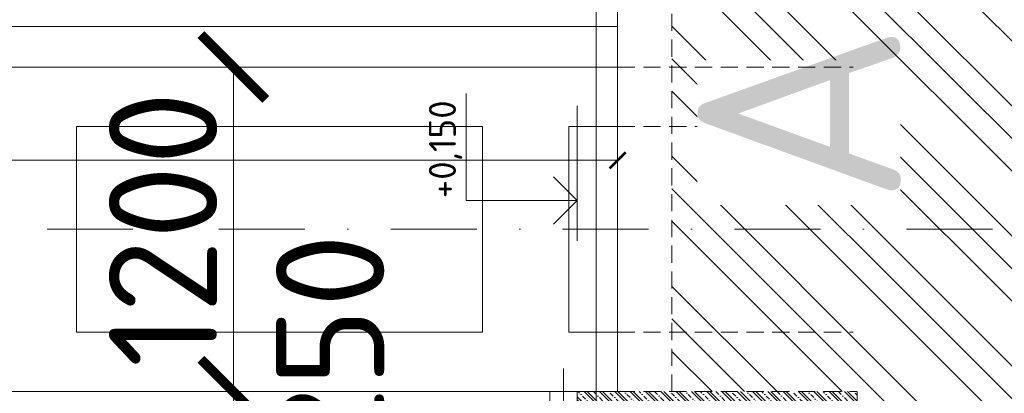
# Model space of a CAD drawing. Header units: millimetres. Extents: x -15830 to 4680139, y -28864 to 2281735.
# Tile 71 of 256: x 130684 to 134323, y 93677 to 95058. Entities that reach past the tile are written whole.
import ezdxf
from ezdxf.enums import TextEntityAlignment as Align

# ---------------------------------------------------------------- set-up
doc = ezdxf.new("R2010")
doc.units = ezdxf.units.MM
for name, pattern in [('CENTERX2', [101.6, 63.5, -12.7, 12.7, -12.7]), ('DASHDOT', [25.4, 12.7, -6.35, 0, -6.35]), ('HIDDEN', [9.525, 6.35, -3.175])]:
    doc.linetypes.add(name, pattern=pattern)
doc.layers.add('0 @ 400', color=7, linetype='Continuous')
doc.layers.add('NWT_UT_ZARIZENI', color=4, linetype='Continuous')
for name, color, linetype, lineweight in [('A99_N_kce-pohl', 1, 'Continuous', 9), ('A99_N_koty-200', 5, 'Continuous', 5), ('A99_N_koty-200 @ 200', 5, 'Continuous', 5), ('A99_N_koty-200 @ 50', 5, 'Continuous', 5), ('A99_N_koty-200-vysk', 6, 'Continuous', 9), ('A99_N_koty-50-vysk', 160, 'Continuous', 9), ('A99_N_txt-popis-200', 240, 'Continuous', 5), ('A99_N_znaceni 200', 5, 'Continuous', 5), ('A99_S_kce-pohl', 7, 'Continuous', 5), ('A99_S_kce-rez-sil', 7, 'Continuous', 15), ('A99_S_osy', 1, 'CENTERX2', 5), ('A99_S_sraf', 252, 'Continuous', 9), ('A99_S_sraf @ 100', 252, 'Continuous', 9), ('A99_S_sraf @ 200', 252, 'Continuous', 9), ('A99_S_sraf @ 50', 252, 'Continuous', 9)]:
    doc.layers.add(name, color=color, linetype=linetype, lineweight=lineweight)
doc.styles.add('A99_kota', font='isocpeur.ttf', dxfattribs={"height": 2})
doc.styles.add('ad_popis 100', font='isocpeur.ttf', dxfattribs={"height": 200})
doc.dimstyles.new('A99_kota_200 new', dxfattribs={"dimscale": 200, "dimtxt": 2, "dimasz": 1.2, "dimexe": 0.5, "dimexo": 1.5, "dimgap": 0.3, "dimtad": 1, "dimdec": 0, "dimzin": 3, "dimdsep": 46, "dimtxsty": 'A99_kota', "dimblk": 'ARCHTICK', "dimcen": 2.5, "dimazin": 2, "dimtfac": 0.75, "dimtdec": 0, "dimtmove": 2, "dimatfit": 0, "dimfxl": 0, "dimtolj": 1, "dimtzin": 0, "dimlwd": 5, "dimlwe": 5, "dimarcsym": 0})
pattern_1 = [(135, (-86071.05, 94283.252), (-28.284271, -28.284271), []), (135, (-86071.05, 94294.566), (-28.284271, -28.284271), []), (135, (-86071.05, 94317.193), (-39.59798, -16.970563), [16, -8, 0, -8])]

# ---------------------------------------------------------------- blocks, each defined once
blk = doc.blocks.new('_ArchTick')
at = {"color": 0, "linetype": 'ByBlock', "const_width": 0.15}
blk.add_lwpolyline([(-0.5, -0.5), (0.5, 0.5)], dxfattribs=at)
blk = doc.blocks.new('*D361')
at = {"layer": 'A99_N_koty-200', "color": 0, "linetype": 'Continuous', "lineweight": 5, "transparency": 16777216}
for p, q in [((130289, 93683.3), (130064, 93683.3)), ((130089, 93433.3), (130089, 93683.3)), ((130089, 93433.3), (130064, 93433.3))]:
    blk.add_line(p, q, dxfattribs=at)
at = {"layer": 'Defpoints', "color": 0, "linetype": 'Continuous', "transparency": 16777216}
for p in [(130089, 93683.3), (131474, 93683.3), (130102, 93433.3)]:
    blk.add_point(p, dxfattribs=at)
at = {"layer": 'A99_N_koty-200', "color": 0, "linetype": 'Continuous', "lineweight": 5, "transparency": 16777216, "xscale": 60, "yscale": 60, "zscale": 60}
for p, rotation in [((130089, 93683.3), 90), ((130089, 93433.3), 270)]:
    blk.add_blockref('_ArchTick', p, dxfattribs=dict(at, rotation=rotation))
at = {"layer": 'A99_N_koty-200', "color": 0, "linetype": 'Continuous', "transparency": 16777216, "insert": (129999, 93558.3), "char_height": 100, "attachment_point": 5, "rotation": 90, "style": 'A99_kota'}
blk.add_mtext('\\A1;250', dxfattribs=at)
blk = doc.blocks.new('*D362')
at = {"layer": 'A99_N_koty-200', "color": 0, "linetype": 'Continuous', "lineweight": 5, "transparency": 16777216}
for p, q in [((131474, 93683.3), (131474, 93923.3)), ((131474, 93683.3), (131374, 93683.3)), ((131474, 93433.3), (131474, 93683.3)), ((130674, 93433.3), (131574, 93433.3)), ((131474, 93433.3), (131474, 93193.3))]:
    blk.add_line(p, q, dxfattribs=at)
at = {"layer": 'Defpoints', "color": 0, "linetype": 'Continuous', "transparency": 16777216}
for p in [(131474, 93683.3), (131474, 93683.3), (130102, 93433.3)]:
    blk.add_point(p, dxfattribs=at)
at = {"layer": 'A99_N_koty-200', "color": 0, "linetype": 'Continuous', "lineweight": 5, "transparency": 16777216, "xscale": 240, "yscale": 240, "zscale": 240}
for p, rotation in [((131474, 93683.3), 270), ((131474, 93433.3), 90)]:
    blk.add_blockref('_ArchTick', p, dxfattribs=dict(at, rotation=rotation))
at = {"layer": 'A99_N_koty-200', "color": 0, "linetype": 'Continuous', "transparency": 16777216, "insert": (131831.5, 93848.3), "char_height": 400, "attachment_point": 5, "rotation": 90, "style": 'A99_kota'}
blk.add_mtext('\\A1;250', dxfattribs=at)
blk = doc.blocks.new('*D363')
at = {"layer": 'A99_N_koty-200', "color": 0, "linetype": 'Continuous', "lineweight": 5, "transparency": 16777216}
for p, q in [((130289, 94883.3), (130064, 94883.3)), ((130089, 93683.3), (130089, 94883.3)), ((130089, 93683.3), (130064, 93683.3))]:
    blk.add_line(p, q, dxfattribs=at)
at = {"layer": 'Defpoints', "color": 0, "linetype": 'Continuous', "transparency": 16777216}
for p in [(130089, 94883.3), (131474, 94883.3), (130089, 93683.3)]:
    blk.add_point(p, dxfattribs=at)
at = {"layer": 'A99_N_koty-200', "color": 0, "linetype": 'Continuous', "lineweight": 5, "transparency": 16777216, "xscale": 60, "yscale": 60, "zscale": 60}
for p, rotation in [((130089, 94883.3), 90), ((130089, 93683.3), 270)]:
    blk.add_blockref('_ArchTick', p, dxfattribs=dict(at, rotation=rotation))
at = {"layer": 'A99_N_koty-200', "color": 0, "linetype": 'Continuous', "transparency": 16777216, "insert": (130024, 94333.3), "char_height": 100, "attachment_point": 5, "rotation": 90, "style": 'A99_kota'}
blk.add_mtext('\\A1;1200', dxfattribs=at)
blk = doc.blocks.new('*D364')
at = {"layer": 'A99_N_koty-200', "color": 0, "linetype": 'Continuous', "lineweight": 5, "transparency": 16777216}
for p, q in [((131474, 94883.3), (131374, 94883.3)), ((131474, 93683.3), (131474, 94883.3)), ((130674, 93683.3), (131574, 93683.3))]:
    blk.add_line(p, q, dxfattribs=at)
at = {"layer": 'Defpoints', "color": 0, "linetype": 'Continuous', "transparency": 16777216}
for p in [(131474, 94883.3), (131474, 94883.3), (130089, 93683.3)]:
    blk.add_point(p, dxfattribs=at)
at = {"layer": 'A99_N_koty-200', "color": 0, "linetype": 'Continuous', "lineweight": 5, "transparency": 16777216, "xscale": 240, "yscale": 240, "zscale": 240}
for p, rotation in [((131474, 94883.3), 90), ((131474, 93683.3), 270)]:
    blk.add_blockref('_ArchTick', p, dxfattribs=dict(at, rotation=rotation))
at = {"layer": 'A99_N_koty-200', "color": 0, "linetype": 'Continuous', "transparency": 16777216, "insert": (131214, 94283.3), "char_height": 400, "attachment_point": 5, "rotation": 90, "style": 'A99_kota'}
blk.add_mtext('\\A1;1200', dxfattribs=at)
blk = doc.blocks.new('*D355')
at = {"layer": 'A99_N_koty-200', "color": 0, "linetype": 'Continuous', "lineweight": 5, "transparency": 16777216}
for p, q in [((123124, 95433.3), (123124, 96333.3)), ((132894, 95433.3), (132894, 96333.3)), ((123124, 96233.3), (132894, 96233.3))]:
    blk.add_line(p, q, dxfattribs=at)
at = {"layer": 'Defpoints', "color": 0, "linetype": 'Continuous', "transparency": 16777216}
for p in [(132894, 96233.3), (132894, 94538.3), (123124, 93333.3)]:
    blk.add_point(p, dxfattribs=at)
at = {"layer": 'A99_N_koty-200', "color": 0, "linetype": 'Continuous', "lineweight": 5, "transparency": 16777216, "xscale": 240, "yscale": 240, "zscale": 240, "rotation": 180}
blk.add_blockref('_ArchTick', (123124, 96233.3), dxfattribs=at)
at = {"layer": 'A99_N_koty-200', "color": 0, "linetype": 'Continuous', "lineweight": 5, "transparency": 16777216, "xscale": 240, "yscale": 240, "zscale": 240}
blk.add_blockref('_ArchTick', (132894, 96233.3), dxfattribs=at)
at = {"layer": 'A99_N_koty-200', "color": 0, "linetype": 'Continuous', "transparency": 16777216, "insert": (126286.5, 95955.8), "char_height": 400, "attachment_point": 5, "rotation": 180, "style": 'A99_kota'}
blk.add_mtext('\\A1;9770', dxfattribs=at)
blk = doc.blocks.new('*D356')
at = {"layer": 'A99_N_koty-200', "color": 0, "linetype": 'Continuous', "lineweight": 5, "transparency": 16777216}
for p, q in [((123124, 94338.3), (123124, 94563.3)), ((132894, 94538.3), (132894, 94563.3)), ((123124, 94538.3), (132894, 94538.3))]:
    blk.add_line(p, q, dxfattribs=at)
at = {"layer": 'Defpoints', "color": 0, "linetype": 'Continuous', "transparency": 16777216}
for p in [(132894, 94538.3), (132894, 94538.3), (123124, 93333.3)]:
    blk.add_point(p, dxfattribs=at)
at = {"layer": 'A99_N_koty-200', "color": 0, "linetype": 'Continuous', "lineweight": 5, "transparency": 16777216, "xscale": 60, "yscale": 60, "zscale": 60, "rotation": 180}
blk.add_blockref('_ArchTick', (123124, 94538.3), dxfattribs=at)
at = {"layer": 'A99_N_koty-200', "color": 0, "linetype": 'Continuous', "lineweight": 5, "transparency": 16777216, "xscale": 60, "yscale": 60, "zscale": 60}
blk.add_blockref('_ArchTick', (132894, 94538.3), dxfattribs=at)
at = {"layer": 'A99_N_koty-200', "color": 0, "linetype": 'Continuous', "transparency": 16777216, "insert": (128009, 94473.3), "char_height": 100, "attachment_point": 5, "rotation": 180, "style": 'A99_kota'}
blk.add_mtext('\\A1;9770', dxfattribs=at)
blk = doc.blocks.new('*U36')
at = {"color": 0, "linetype": 'ByBlock', "lineweight": -2, "style": 'A99_kota'}
for tag, p in [('VYSKA', (9.2, 9.95)), ('POPIS', (9.2, 6.7))]:
    blk.add_attdef(tag, text='', height=2, dxfattribs=at).set_placement(p, align=Align.TOP_RIGHT)
blk = doc.blocks.new('*U749')
at = {"layer": 'A99_N_koty-200-vysk', "lineweight": 5}
ref = blk.add_blockref('*U36', (132894, 107568.3), dxfattribs=dict(at, xscale=200, yscale=200, zscale=200, rotation=90.00000000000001))
ref.add_attrib('VYSKA', '±0,000', dxfattribs={"layer": '0 @ 400', "color": 0, "linetype": 'ByBlock', "lineweight": -2, "height": 800, "rotation": 90, "style": 'A99_kota'}).set_placement((132639.2, 98448.3), align=Align.TOP_RIGHT)
blk = doc.blocks.new('*U39')
at = {"color": 0, "linetype": 'ByBlock', "lineweight": -2}
blk.add_line((-3, 0), (7, 0), dxfattribs=at)
for points in [[(0, 0), (0, 8.2), (0, 8.2), (7.9, 8.2)], [(-1.75, 1.75), (0, 0), (1.75, 1.75)]]:
    blk.add_lwpolyline(points, dxfattribs=at)
at = {"color": 0, "linetype": 'ByBlock', "lineweight": -2, "style": 'A99_kota'}
for tag, p in [('VYSKA', (7.4, 10.95)), ('POPIS', (7.4, 7.7))]:
    blk.add_attdef(tag, text='', height=2, dxfattribs=at).set_placement(p, align=Align.TOP_RIGHT)
blk = doc.blocks.new('*U755')
at = {"layer": 'A99_S_sraf @ 100', "lineweight": 0, "ltscale": 2, "transparency": 33554687}
h = blk.add_hatch(dxfattribs=at)
h.set_pattern_fill('ZELEZOBETON', color=256, scale=8, angle=90)
h.set_pattern_definition(pattern_1)
h.paths.add_polyline_path([(133779, 93683.3), (132744, 93683.3), (132744, 93393.3), (133779, 93393.3)])
at = {"layer": 'A99_S_sraf @ 200', "lineweight": 0, "ltscale": 2, "transparency": 33554687}
h = blk.add_hatch(dxfattribs=at)
h.set_pattern_fill('ZELEZOBETON', color=256, scale=8, angle=90)
h.set_pattern_definition(pattern_1)
h.paths.add_polyline_path([(133779, 93683.3), (132744, 93683.3), (132744, 93393.3), (133779, 93393.3)])
at = {"layer": 'A99_S_sraf @ 50', "lineweight": 0, "ltscale": 2, "transparency": 33554687}
h = blk.add_hatch(dxfattribs=at)
h.set_pattern_fill('ZELEZOBETON', color=256, scale=8, angle=90)
h.set_pattern_definition(pattern_1)
h.paths.add_polyline_path([(133779, 93683.3), (132744, 93683.3), (132744, 93393.3), (133779, 93393.3)])
blk = doc.blocks.new('*U724')
at = {"layer": 'A99_N_koty-200 @ 200', "linetype": 'Continuous'}
dim = blk.add_linear_dim(base=(131474, 93683.3), p1=(130102, 93433.3), p2=(131474, 93683.3), angle=90, dimstyle='A99_kota_200 new', override={"dimscale": 200, "dimtix": 1, "dimtofl": 1, "dimtmove": 2, "dimatfit": 0}, dxfattribs=at)
dim.commit()
dim.dimension.update_dxf_attribs({"geometry": '*D362', "text_midpoint": (131831.5, 93848.3), "dimtype": 128})
at = {"layer": 'A99_N_koty-200 @ 50', "linetype": 'Continuous'}
dim = blk.add_linear_dim(base=(130089, 93683.3), p1=(130102, 93433.3), p2=(131474, 93683.3), angle=90, dimstyle='A99_kota_200 new', override={"dimscale": 50, "dimtix": 1, "dimtofl": 1, "dimtmove": 2, "dimatfit": 0}, dxfattribs=at)
dim.commit()
dim.dimension.update_dxf_attribs({"geometry": '*D361', "text_midpoint": (129999, 93558.3), "dimtype": 128})
blk = doc.blocks.new('*U725')
at = {"layer": 'A99_N_koty-200 @ 200', "linetype": 'Continuous'}
dim = blk.add_linear_dim(base=(131474, 94883.3), p1=(130089, 93683.3), p2=(131474, 94883.3), angle=90, dimstyle='A99_kota_200 new', override={"dimscale": 200, "dimtix": 1, "dimtofl": 1, "dimtmove": 2, "dimatfit": 0}, dxfattribs=at)
dim.commit()
dim.dimension.update_dxf_attribs({"geometry": '*D364', "text_midpoint": (131214, 94283.3)})
at = {"layer": 'A99_N_koty-200 @ 50', "linetype": 'Continuous'}
dim = blk.add_linear_dim(base=(130089, 94883.3), p1=(130089, 93683.3), p2=(131474, 94883.3), angle=90, dimstyle='A99_kota_200 new', override={"dimscale": 50, "dimtix": 1, "dimtofl": 1, "dimtmove": 2, "dimatfit": 0}, dxfattribs=at)
dim.commit()
dim.dimension.update_dxf_attribs({"geometry": '*D363', "text_midpoint": (130024, 94333.3), "dimtype": 128})
blk = doc.blocks.new('*U728')
at = {"layer": 'A99_N_koty-200 @ 200', "linetype": 'Continuous'}
dim = blk.add_linear_dim(base=(132894, 96233.3), p1=(123124, 93333.3), p2=(132894, 94538.3), angle=180, dimstyle='A99_kota_200 new', override={"dimscale": 200, "dimtix": 1, "dimtofl": 1, "dimtmove": 2, "dimatfit": 0}, dxfattribs=at)
dim.commit()
dim.dimension.update_dxf_attribs({"geometry": '*D355', "text_midpoint": (126286.5, 95955.8), "dimtype": 128})
at = {"layer": 'A99_N_koty-200 @ 50', "linetype": 'Continuous'}
dim = blk.add_linear_dim(base=(132894, 94538.3), p1=(123124, 93333.3), p2=(132894, 94538.3), angle=180, dimstyle='A99_kota_200 new', override={"dimscale": 50, "dimtix": 1, "dimtofl": 1, "dimtmove": 2, "dimatfit": 0}, dxfattribs=at)
dim.commit()
dim.dimension.update_dxf_attribs({"geometry": '*D356', "text_midpoint": (128009, 94473.3)})

msp = doc.modelspace()

# ---------------------------------------------------------------- hatches: boundary and pattern name
at = {"layer": 'A99_S_sraf', "linetype": 'Continuous', "lineweight": 0}
h = msp.add_hatch(dxfattribs=at)
h.set_pattern_fill('ZEM_PUVODNI', color=256, scale=85)
h.set_pattern_definition([(135, (127233.95, 94883.25), (-240.4163, -240.4163), []), (135, (127233.95, 95003.46), (-240.4163, -240.4163), []), (135, (127233.95, 95123.67), (-240.4163, -240.4163), [])])
h.paths.add_polyline_path([(133706.307, 76798.285), (133351.356, 89257.124), (133244.089, 92832.689), (133839.23, 93003.645), (133778.95, 93313.252), (133778.95, 93683.252), (133093.95, 93683.252), (133093.95, 177933.252), (135218.95, 177933.252), (135218.95, 76795.752)])

# ---------------------------------------------------------------- linework, layer by layer
at = {"layer": 'A99_N_kce-pohl', "color": 1, "linetype": 'Continuous', "lineweight": 5}
msp.add_line((127943.95, 95033.252), (132893.95, 95033.252), dxfattribs=at)
at = {"layer": 'A99_N_znaceni 200'}
msp.add_lwpolyline([(132813.95, 93303.252), (132813.95, 95779.088), (132601.819, 95779.088)], dxfattribs=at)
at = {"layer": 'A99_S_kce-pohl'}
for p, q in [((127333.95, 95033.252), (132893.95, 95033.252)), ((125833.95, 94883.252), (132893.95, 94883.252)), ((130893.95, 94663.252), (132393.95, 94663.252)), ((130893.95, 93903.252), (130893.95, 94663.252)), ((132393.95, 93903.252), (132393.95, 94663.252)), ((132713.95, 94663.252), (132893.95, 94663.252)), ((132713.95, 93903.252), (132713.95, 94663.252)), ((130893.95, 93903.252), (132393.95, 93903.252)), ((132713.95, 93903.252), (132893.95, 93903.252)), ((120128.768, 93683.252), (132743.95, 93683.252))]:
    msp.add_line(p, q, dxfattribs=at)
at = {"layer": 'A99_S_kce-rez-sil', "color": 7, "linetype": 'HIDDEN', "lineweight": 5, "ltscale": 10}
msp.add_line((133093.95, 93683.252), (133093.95, 177933.252), dxfattribs=at)
at = {"layer": 'A99_S_kce-rez-sil', "color": 7, "linetype": 'Continuous', "lineweight": 15}
for q in [(132893.95, 120713.252), (132743.95, 93683.252)]:
    msp.add_line((132893.95, 93683.252), q, dxfattribs=at)
at = {"layer": 'A99_S_kce-rez-sil', "color": 7, "linetype": 'HIDDEN', "lineweight": 5, "ltscale": 10}
for points in [[(132893.95, 94663.252), (133763.95, 94663.252)], [(132893.95, 93903.252), (133763.95, 93903.252)], [(132893.95, 93683.252), (133778.95, 93683.252)], [(133778.95, 93333.252), (133778.95, 93683.252)]]:
    msp.add_lwpolyline(points, dxfattribs=at)
at = {"layer": 'A99_S_kce-rez-sil', "linetype": 'Continuous', "flags": 128}
msp.add_lwpolyline([(132643.95, 93433.252), (132643.95, 93683.252), (132743.95, 93683.252), (132743.95, 93433.252)], close=True, dxfattribs=at)
at = {"layer": 'A99_S_osy', "linetype": 'DASHDOT', "lineweight": 5, "ltscale": 25}
msp.add_lwpolyline([(136183.768, 94283.252), (116163.768, 94283.252)], dxfattribs=at)
at = {"layer": 'A99_S_osy', "linetype": 'DASHDOT', "lineweight": 5, "ltscale": 10}
msp.add_lwpolyline([(132693.95, 93133.252), (132693.95, 93798.252)], dxfattribs=at)

# ---------------------------------------------------------------- block references
at = {"layer": 'A99_N_koty-200'}
for name in ['*U728', '*U725', '*U724']:
    msp.add_blockref(name, (0, 0), dxfattribs=at)
at = {"layer": 'A99_N_koty-50-vysk', "lineweight": 5, "xscale": 50, "yscale": 50, "zscale": 50, "rotation": 90.00000000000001}
msp.add_blockref('*U39', (132743.95, 94390.286), dxfattribs=at).add_auto_attribs({'VYSKA': '+0,150'})
at = {"layer": 'A99_S_sraf'}
msp.add_blockref('*U755', (0, 0), dxfattribs=at)
at = {"layer": 'NWT_UT_ZARIZENI'}
msp.add_blockref('*U749', (0, 0), dxfattribs=at)

# ---------------------------------------------------------------- next in the draw order: texts
at = {"layer": 'A99_N_txt-popis-200', "color": 1, "lineweight": 0, "insert": (133188.95, 94373.252), "char_height": 750, "width": 535, "attachment_point": 1, "rotation": 90, "style": 'ad_popis 100', "bg_fill": 3, "box_fill_scale": 1, "bg_fill_color": 256, "bg_fill_transparency": 0}
msp.add_mtext('A', dxfattribs=at)

# ---------------------------------------------------------------- next in the draw order: linework, layer by layer
at = {"layer": 'A99_S_kce-rez-sil', "color": 7, "linetype": 'HIDDEN', "lineweight": 5, "ltscale": 10}
msp.add_lwpolyline([(132893.95, 94883.252), (133763.95, 94883.252)], dxfattribs=at)

doc.saveas('drawing.dxf')
